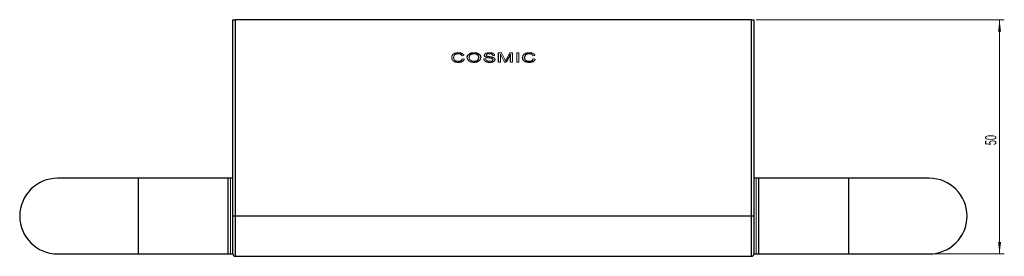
# Model space of a CAD drawing. Header units: millimetres. Extents: x -232 to 226, y 12 to 400.
# Tile 1 of 7: x -232 to -24, y 90 to 140. Entities that reach past the tile are written whole.
import ezdxf

# ---------------------------------------------------------------- set-up
doc = ezdxf.new("R2010")
doc.units = ezdxf.units.MM
doc.styles.add('SLDTEXTSTYLE0', font='TXT', dxfattribs={"width": 0.605})
doc.dimstyles.new('SLDDIMSTYLE1', dxfattribs={"dimtxt": 2.311487, "dimasz": 2.5, "dimexe": 0, "dimexo": 0.0625, "dimgap": 0.577872, "dimtad": 1, "dimdec": 0, "dimrnd": 1e-09, "dimzin": 12, "dimdsep": 46, "dimtxsty": 'SLDTEXTSTYLE0', "dimsah": 1, "dimcen": 0.09, "dimadec": 0, "dimazin": 3, "dimtfac": 1, "dimtdec": 0, "dimtofl": 0, "dimtmove": 0, "dimatfit": 3, "dimfxl": 1, "dimfrac": 2, "dimtolj": 1, "dimtzin": 12, "dimarcsym": 0})

# ---------------------------------------------------------------- blocks, each defined once
blk = doc.blocks.new('_D_2')
at = {"color": 7, "linetype": 'Continuous', "lineweight": 18}
for p, q in [((-76.21, 139.62), (-23.85, 139.62)), ((-24.85, 139.62), (-24.85, 90.12)), ((-38.71, 90.12), (-23.85, 90.12))]:
    blk.add_line(p, q, dxfattribs=at)
for points in [[(-24.85, 139.62), (-25.16, 137.12), (-24.54, 137.12)], [(-24.85, 90.12), (-24.54, 92.62), (-25.16, 92.62)]]:
    blk.add_solid(points, dxfattribs=at)
at = {"color": 7, "linetype": 'Continuous', "lineweight": 18, "insert": (-27.91, 113.11), "char_height": 2.381, "attachment_point": 1, "rotation": 90, "style": 'SLDTEXTSTYLE0'}
blk.add_mtext('50', dxfattribs=at)

msp = doc.modelspace()

# ---------------------------------------------------------------- linework, layer by layer
at = {"color": 7, "linetype": 'Continuous', "lineweight": 25}
for p, q in [((-186.711, 139.619), (-186.211, 139.619)), ((-186.711, 98.119), (-186.711, 139.619)), ((-186.211, 139.619), (-186.211, 98.119)), ((-77.211, 139.619), (-186.211, 139.619)), ((-77.211, 98.119), (-77.211, 139.619)), ((-77.211, 139.619), (-76.711, 139.619)), ((-76.711, 139.619), (-76.711, 98.119)), ((-130.624, 130.619), (-130.624, 132.619)), ((-128.111, 132.311), (-128.993, 130.619)), ((-128.111, 130.619), (-128.111, 132.311)), ((-128.993, 130.619), (-129.382, 130.619)), ((-206.711, 106.119), (-223.711, 106.119)), ((-187.211, 106.119), (-206.711, 106.119)), ((-186.711, 106.119), (-187.711, 106.119)), ((-187.711, 90.119), (-187.711, 106.119)), ((-75.711, 106.119), (-76.711, 106.119)), ((-56.711, 106.119), (-76.211, 106.119)), ((-75.711, 106.119), (-75.711, 99.232)), ((-39.711, 106.119), (-56.711, 106.119)), ((-186.211, 98.119), (-186.711, 98.119)), ((-186.711, 90.119), (-186.711, 98.119)), ((-77.211, 98.119), (-186.211, 98.119)), ((-76.711, 98.119), (-77.211, 98.119)), ((-76.711, 98.119), (-76.711, 90.119)), ((-75.711, 99.232), (-75.711, 90.119)), ((-223.711, 90.119), (-206.711, 90.119)), ((-206.711, 90.119), (-187.211, 90.119)), ((-187.711, 90.119), (-186.711, 90.119)), ((-186.211, 89.619), (-77.211, 89.619)), ((-76.711, 90.119), (-75.711, 90.119)), ((-76.211, 90.119), (-56.711, 90.119)), ((-56.711, 90.119), (-39.711, 90.119))]:
    msp.add_line(p, q, dxfattribs=at)
at = {"color": 144, "linetype": 'Continuous', "lineweight": 18}
for p, q in [((-137.916, 132.063), (-138.327, 132.003)), ((-138.25, 131.325), (-137.839, 131.259)), ((-133.721, 131.311), (-133.311, 131.311)), ((-131.439, 132.055), (-131.85, 132.055)), ((-130.624, 132.619), (-129.992, 132.619)), ((-129.382, 130.619), (-130.214, 132.311)), ((-130.214, 132.311), (-130.214, 130.619)), ((-129.992, 132.619), (-129.291, 131.216)), ((-128.987, 131.24), (-128.256, 132.619)), ((-128.256, 132.619), (-127.701, 132.619)), ((-127.701, 132.619), (-127.701, 130.619)), ((-126.757, 130.619), (-126.757, 132.619)), ((-126.757, 132.619), (-126.347, 132.619)), ((-126.347, 132.619), (-126.347, 130.619)), ((-122.942, 132.063), (-123.352, 132.003)), ((-123.275, 131.325), (-122.865, 131.259)), ((-130.214, 130.619), (-130.624, 130.619)), ((-127.701, 130.619), (-128.111, 130.619)), ((-126.347, 130.619), (-126.757, 130.619)), ((-187.211, 106.119), (-187.211, 90.119)), ((-76.211, 106.119), (-76.211, 90.119)), ((-186.711, 90.119), (-186.711, 98.119)), ((-76.711, 98.119), (-76.711, 90.119))]:
    msp.add_line(p, q, dxfattribs=at)
at = {"color": 8, "linetype": 'Continuous', "lineweight": 25}
for p, q in [((-206.711, 106.119), (-206.711, 90.119)), ((-56.711, 106.119), (-56.711, 90.119)), ((-186.211, 98.119), (-186.211, 89.619)), ((-77.211, 89.619), (-77.211, 98.119))]:
    msp.add_line(p, q, dxfattribs=at)
at = {"color": 7, "linetype": 'Continuous', "lineweight": 25}
for centre, radius, start, end in [((-223.711, 98.119), 8, 90, 270), ((-39.711, 98.119), 8, 270, 90), ((-186.211, 90.119), 0.5, 180, 270), ((-77.211, 90.119), 0.5, 270, 0)]:
    msp.add_arc(centre, radius, start, end, dxfattribs=at)
at = {"color": 144, "linetype": 'Continuous', "lineweight": 18}
for points, knots in [([(-140.506, 131.634), (-140.506, 131.659), (-140.505, 131.71), (-140.496, 131.784), (-140.482, 131.855), (-140.463, 131.924), (-140.437, 131.991), (-140.407, 132.055), (-140.37, 132.117), (-140.329, 132.176), (-140.281, 132.231), (-140.23, 132.284), (-140.173, 132.333), (-140.112, 132.379), (-140.046, 132.421), (-139.975, 132.459), (-139.9, 132.495), (-139.82, 132.526), (-139.737, 132.554), (-139.651, 132.578), (-139.564, 132.599), (-139.474, 132.615), (-139.383, 132.629), (-139.289, 132.638), (-139.193, 132.644), (-139.129, 132.644), (-139.096, 132.645)], [0, 0, 0, 0, 0.0392127, 0.0776127, 0.1150268, 0.1516574, 0.1882764, 0.2248087, 0.2615234, 0.2986614, 0.336133, 0.3740514, 0.4125061, 0.4516922, 0.4920284, 0.5333758, 0.5760003, 0.6203501, 0.6656128, 0.7113085, 0.7574834, 0.8042841, 0.8520016, 0.9002897, 0.9496662, 1, 1, 1, 1]), ([(-140.506, 131.634), (-140.506, 131.659), (-140.505, 131.71), (-140.496, 131.784), (-140.482, 131.855), (-140.463, 131.924), (-140.437, 131.991), (-140.407, 132.055), (-140.37, 132.117), (-140.329, 132.176), (-140.281, 132.231), (-140.23, 132.284), (-140.173, 132.333), (-140.112, 132.379), (-140.046, 132.421), (-139.975, 132.459), (-139.9, 132.495), (-139.82, 132.526), (-139.737, 132.554), (-139.651, 132.578), (-139.564, 132.599), (-139.474, 132.615), (-139.383, 132.629), (-139.289, 132.638), (-139.193, 132.644), (-139.129, 132.644), (-139.096, 132.645)], [0, 0, 0, 0, 0.0392127, 0.0776127, 0.1150268, 0.1516574, 0.1882764, 0.2248087, 0.2615234, 0.2986614, 0.336133, 0.3740514, 0.4125061, 0.4516922, 0.4920284, 0.5333758, 0.5760003, 0.6203501, 0.6656128, 0.7113085, 0.7574834, 0.8042841, 0.8520016, 0.9002897, 0.9496662, 1, 1, 1, 1]), ([(-139.088, 130.594), (-139.128, 130.594), (-139.206, 130.595), (-139.319, 130.601), (-139.427, 130.611), (-139.529, 130.625), (-139.625, 130.643), (-139.716, 130.665), (-139.801, 130.693), (-139.881, 130.723), (-139.955, 130.758), (-140.025, 130.795), (-140.09, 130.838), (-140.151, 130.883), (-140.207, 130.932), (-140.258, 130.985), (-140.305, 131.042), (-140.347, 131.102), (-140.384, 131.164), (-140.417, 131.228), (-140.445, 131.293), (-140.467, 131.359), (-140.484, 131.426), (-140.497, 131.494), (-140.505, 131.564), (-140.506, 131.61), (-140.506, 131.634)], [0, 0, 0, 0, 0.0600865, 0.1176148, 0.1720811, 0.2241468, 0.2735783, 0.3208731, 0.3656549, 0.408556, 0.4498241, 0.4899256, 0.5289766, 0.5671272, 0.6046723, 0.6417209, 0.6787834, 0.715821, 0.7525591, 0.7886551, 0.8240875, 0.8593341, 0.8942171, 0.9291722, 0.9643776, 1, 1, 1, 1]), ([(-139.088, 130.594), (-139.128, 130.594), (-139.206, 130.595), (-139.319, 130.601), (-139.427, 130.611), (-139.529, 130.625), (-139.625, 130.643), (-139.716, 130.665), (-139.801, 130.693), (-139.881, 130.723), (-139.955, 130.758), (-140.025, 130.795), (-140.09, 130.838), (-140.151, 130.883), (-140.207, 130.932), (-140.258, 130.985), (-140.305, 131.042), (-140.347, 131.102), (-140.384, 131.164), (-140.417, 131.228), (-140.445, 131.293), (-140.467, 131.359), (-140.484, 131.426), (-140.497, 131.494), (-140.505, 131.564), (-140.506, 131.61), (-140.506, 131.634)], [0, 0, 0, 0, 0.0600865, 0.1176148, 0.1720811, 0.2241468, 0.2735783, 0.3208731, 0.3656549, 0.408556, 0.4498241, 0.4899256, 0.5289766, 0.5671272, 0.6046723, 0.6417209, 0.6787834, 0.715821, 0.7525591, 0.7886551, 0.8240875, 0.8593341, 0.8942171, 0.9291722, 0.9643776, 1, 1, 1, 1]), ([(-139.115, 132.414), (-139.142, 132.414), (-139.197, 132.413), (-139.277, 132.408), (-139.353, 132.4), (-139.426, 132.388), (-139.495, 132.372), (-139.561, 132.354), (-139.623, 132.332), (-139.682, 132.306), (-139.737, 132.278), (-139.788, 132.247), (-139.835, 132.214), (-139.877, 132.179), (-139.915, 132.141), (-139.949, 132.101), (-139.979, 132.059), (-140.012, 131.999), (-140.045, 131.922), (-140.074, 131.828), (-140.093, 131.732), (-140.095, 131.667), (-140.096, 131.635)], [0, 0, 0, 0, 0.05880528, 0.1151756, 0.16920908, 0.22106952, 0.27113642, 0.31928257, 0.36577223, 0.41109135, 0.45470801, 0.4966893, 0.53684371, 0.57556888, 0.61334572, 0.65026143, 0.68680298, 0.72288021, 0.79414442, 0.86334841, 0.93176278, 1, 1, 1, 1]), ([(-139.115, 132.414), (-139.142, 132.414), (-139.197, 132.413), (-139.277, 132.408), (-139.353, 132.4), (-139.426, 132.388), (-139.495, 132.372), (-139.561, 132.354), (-139.623, 132.332), (-139.682, 132.306), (-139.737, 132.278), (-139.788, 132.247), (-139.835, 132.214), (-139.877, 132.179), (-139.915, 132.141), (-139.949, 132.101), (-139.979, 132.059), (-140.012, 131.999), (-140.045, 131.922), (-140.074, 131.828), (-140.093, 131.732), (-140.095, 131.667), (-140.096, 131.635)], [0, 0, 0, 0, 0.05880528, 0.1151756, 0.16920908, 0.22106952, 0.27113642, 0.31928257, 0.36577223, 0.41109135, 0.45470801, 0.4966893, 0.53684371, 0.57556888, 0.61334572, 0.65026143, 0.68680298, 0.72288021, 0.79414442, 0.86334841, 0.93176278, 1, 1, 1, 1]), ([(-140.096, 131.635), (-140.096, 131.615), (-140.095, 131.574), (-140.09, 131.514), (-140.081, 131.456), (-140.068, 131.4), (-140.053, 131.346), (-140.034, 131.294), (-140.011, 131.244), (-139.985, 131.197), (-139.955, 131.151), (-139.921, 131.108), (-139.884, 131.069), (-139.842, 131.032), (-139.796, 130.999), (-139.747, 130.968), (-139.694, 130.94), (-139.637, 130.916), (-139.578, 130.895), (-139.517, 130.876), (-139.455, 130.86), (-139.392, 130.847), (-139.328, 130.837), (-139.262, 130.829), (-139.195, 130.825), (-139.15, 130.825), (-139.128, 130.824)], [0, 0, 0, 0, 0.0430769, 0.0848995, 0.1256328, 0.1657287, 0.2047533, 0.2432412, 0.281657, 0.3195728, 0.357343, 0.3951619, 0.4333357, 0.4717677, 0.5111989, 0.5515398, 0.593437, 0.6366526, 0.6807059, 0.7251945, 0.7696858, 0.8144897, 0.8600927, 0.9059488, 0.95273, 1, 1, 1, 1]), ([(-140.096, 131.635), (-140.096, 131.615), (-140.095, 131.574), (-140.09, 131.514), (-140.081, 131.456), (-140.068, 131.4), (-140.053, 131.346), (-140.034, 131.294), (-140.011, 131.244), (-139.985, 131.197), (-139.955, 131.151), (-139.921, 131.108), (-139.884, 131.069), (-139.842, 131.032), (-139.796, 130.999), (-139.747, 130.968), (-139.694, 130.94), (-139.637, 130.916), (-139.578, 130.895), (-139.517, 130.876), (-139.455, 130.86), (-139.392, 130.847), (-139.328, 130.837), (-139.262, 130.829), (-139.195, 130.825), (-139.15, 130.825), (-139.128, 130.824)], [0, 0, 0, 0, 0.0430769, 0.0848995, 0.1256328, 0.1657287, 0.2047533, 0.2432412, 0.281657, 0.3195728, 0.357343, 0.3951619, 0.4333357, 0.4717677, 0.5111989, 0.5515398, 0.593437, 0.6366526, 0.6807059, 0.7251945, 0.7696858, 0.8144897, 0.8600927, 0.9059488, 0.95273, 1, 1, 1, 1]), ([(-139.096, 132.645), (-139.06, 132.644), (-138.988, 132.644), (-138.882, 132.636), (-138.781, 132.625), (-138.685, 132.608), (-138.592, 132.587), (-138.505, 132.56), (-138.421, 132.53), (-138.343, 132.494), (-138.269, 132.454), (-138.201, 132.41), (-138.139, 132.362), (-138.082, 132.31), (-138.032, 132.254), (-137.987, 132.195), (-137.948, 132.131), (-137.927, 132.086), (-137.916, 132.063)], [0, 0, 0, 0, 0.0788035, 0.1546021, 0.2275391, 0.2978795, 0.3657456, 0.431238, 0.4950118, 0.5569067, 0.6171217, 0.6751019, 0.731062, 0.7858002, 0.8397443, 0.8929383, 0.9462471, 1, 1, 1, 1]), ([(-139.096, 132.645), (-139.06, 132.644), (-138.988, 132.644), (-138.882, 132.636), (-138.781, 132.625), (-138.685, 132.608), (-138.592, 132.587), (-138.505, 132.56), (-138.421, 132.53), (-138.343, 132.494), (-138.269, 132.454), (-138.201, 132.41), (-138.139, 132.362), (-138.082, 132.31), (-138.032, 132.254), (-137.987, 132.195), (-137.948, 132.131), (-137.927, 132.086), (-137.916, 132.063)], [0, 0, 0, 0, 0.0788035, 0.1546021, 0.2275391, 0.2978795, 0.3657456, 0.431238, 0.4950118, 0.5569067, 0.6171217, 0.6751019, 0.731062, 0.7858002, 0.8397443, 0.8929383, 0.9462471, 1, 1, 1, 1]), ([(-137.839, 131.259), (-137.85, 131.233), (-137.872, 131.18), (-137.914, 131.106), (-137.961, 131.037), (-138.014, 130.972), (-138.074, 130.912), (-138.14, 130.858), (-138.212, 130.807), (-138.291, 130.763), (-138.375, 130.723), (-138.464, 130.689), (-138.557, 130.659), (-138.654, 130.635), (-138.756, 130.616), (-138.863, 130.603), (-138.974, 130.595), (-139.05, 130.594), (-139.088, 130.594)], [0, 0, 0, 0, 0.0570833, 0.1129522, 0.1684144, 0.2238715, 0.2796425, 0.3362213, 0.394418, 0.4543666, 0.5158948, 0.5788709, 0.6432863, 0.7100135, 0.7785632, 0.8497439, 0.9234958, 1, 1, 1, 1]), ([(-137.839, 131.259), (-137.85, 131.233), (-137.872, 131.18), (-137.914, 131.106), (-137.961, 131.037), (-138.014, 130.972), (-138.074, 130.912), (-138.14, 130.858), (-138.212, 130.807), (-138.291, 130.763), (-138.375, 130.723), (-138.464, 130.689), (-138.557, 130.659), (-138.654, 130.635), (-138.756, 130.616), (-138.863, 130.603), (-138.974, 130.595), (-139.05, 130.594), (-139.088, 130.594)], [0, 0, 0, 0, 0.0570833, 0.1129522, 0.1684144, 0.2238715, 0.2796425, 0.3362213, 0.394418, 0.4543666, 0.5158948, 0.5788709, 0.6432863, 0.7100135, 0.7785632, 0.8497439, 0.9234958, 1, 1, 1, 1]), ([(-135.806, 130.594), (-135.841, 130.594), (-135.909, 130.595), (-136.01, 130.601), (-136.108, 130.612), (-136.203, 130.626), (-136.296, 130.646), (-136.386, 130.669), (-136.473, 130.696), (-136.557, 130.728), (-136.637, 130.763), (-136.712, 130.801), (-136.783, 130.843), (-136.848, 130.888), (-136.908, 130.935), (-136.964, 130.986), (-137.014, 131.04), (-137.059, 131.097), (-137.099, 131.156), (-137.133, 131.216), (-137.163, 131.276), (-137.187, 131.338), (-137.206, 131.401), (-137.219, 131.464), (-137.228, 131.528), (-137.229, 131.571), (-137.229, 131.593)], [0, 0, 0, 0, 0.0537512, 0.1061453, 0.1570831, 0.2070287, 0.2559839, 0.3039956, 0.3512434, 0.3977987, 0.4431372, 0.4869378, 0.5290721, 0.5701084, 0.6098376, 0.648459, 0.6866347, 0.7242898, 0.7611802, 0.7968772, 0.8317691, 0.8660629, 0.8996111, 0.9331027, 0.9663544, 1, 1, 1, 1]), ([(-135.806, 130.594), (-135.841, 130.594), (-135.909, 130.595), (-136.01, 130.601), (-136.108, 130.612), (-136.203, 130.626), (-136.296, 130.646), (-136.386, 130.669), (-136.473, 130.696), (-136.557, 130.728), (-136.637, 130.763), (-136.712, 130.801), (-136.783, 130.843), (-136.848, 130.888), (-136.908, 130.935), (-136.964, 130.986), (-137.014, 131.04), (-137.059, 131.097), (-137.099, 131.156), (-137.133, 131.216), (-137.163, 131.276), (-137.187, 131.338), (-137.206, 131.401), (-137.219, 131.464), (-137.228, 131.528), (-137.229, 131.571), (-137.229, 131.593)], [0, 0, 0, 0, 0.0537512, 0.1061453, 0.1570831, 0.2070287, 0.2559839, 0.3039956, 0.3512434, 0.3977987, 0.4431372, 0.4869378, 0.5290721, 0.5701084, 0.6098376, 0.648459, 0.6866347, 0.7242898, 0.7611802, 0.7968772, 0.8317691, 0.8660629, 0.8996111, 0.9331027, 0.9663544, 1, 1, 1, 1]), ([(-135.802, 132.414), (-135.836, 132.414), (-135.903, 132.413), (-136.002, 132.403), (-136.097, 132.388), (-136.189, 132.368), (-136.277, 132.341), (-136.361, 132.308), (-136.442, 132.27), (-136.506, 132.233), (-136.555, 132.2), (-136.589, 132.173), (-136.621, 132.144), (-136.65, 132.113), (-136.678, 132.081), (-136.702, 132.046), (-136.725, 132.009), (-136.745, 131.971), (-136.762, 131.93), (-136.777, 131.887), (-136.79, 131.842), (-136.8, 131.796), (-136.809, 131.747), (-136.814, 131.696), (-136.818, 131.644), (-136.819, 131.608), (-136.819, 131.59)], [0, 0, 0, 0, 0.0687539, 0.1353454, 0.1999957, 0.2632874, 0.3246768, 0.3854383, 0.4454738, 0.5052475, 0.5349255, 0.5639301, 0.5927387, 0.6213359, 0.6498403, 0.6784781, 0.7072766, 0.7366891, 0.7662751, 0.7969698, 0.8281051, 0.8604084, 0.893508, 0.9276767, 0.9633361, 1, 1, 1, 1]), ([(-135.802, 132.414), (-135.836, 132.414), (-135.903, 132.413), (-136.002, 132.403), (-136.097, 132.388), (-136.189, 132.368), (-136.277, 132.341), (-136.361, 132.308), (-136.442, 132.27), (-136.506, 132.233), (-136.555, 132.2), (-136.589, 132.173), (-136.621, 132.144), (-136.65, 132.113), (-136.678, 132.081), (-136.702, 132.046), (-136.725, 132.009), (-136.745, 131.971), (-136.762, 131.93), (-136.777, 131.887), (-136.79, 131.842), (-136.8, 131.796), (-136.809, 131.747), (-136.814, 131.696), (-136.818, 131.644), (-136.819, 131.608), (-136.819, 131.59)], [0, 0, 0, 0, 0.0687539, 0.1353454, 0.1999957, 0.2632874, 0.3246768, 0.3854383, 0.4454738, 0.5052475, 0.5349255, 0.5639301, 0.5927387, 0.6213359, 0.6498403, 0.6784781, 0.7072766, 0.7366891, 0.7662751, 0.7969698, 0.8281051, 0.8604084, 0.893508, 0.9276767, 0.9633361, 1, 1, 1, 1]), ([(-136.819, 131.59), (-136.818, 131.561), (-136.817, 131.504), (-136.802, 131.422), (-136.78, 131.344), (-136.748, 131.271), (-136.708, 131.202), (-136.658, 131.139), (-136.599, 131.081), (-136.531, 131.028), (-136.457, 130.98), (-136.378, 130.938), (-136.294, 130.903), (-136.206, 130.874), (-136.113, 130.852), (-136.015, 130.836), (-135.913, 130.826), (-135.844, 130.825), (-135.808, 130.824)], [0, 0, 0, 0, 0.06101488, 0.1193593, 0.17605233, 0.23176616, 0.28730831, 0.34357366, 0.40162338, 0.46246846, 0.52467691, 0.58752178, 0.65138731, 0.71642286, 0.78375223, 0.85294933, 0.92492462, 1, 1, 1, 1]), ([(-136.819, 131.59), (-136.818, 131.561), (-136.817, 131.504), (-136.802, 131.422), (-136.78, 131.344), (-136.748, 131.271), (-136.708, 131.202), (-136.658, 131.139), (-136.599, 131.081), (-136.531, 131.028), (-136.457, 130.98), (-136.378, 130.938), (-136.294, 130.903), (-136.206, 130.874), (-136.113, 130.852), (-136.015, 130.836), (-135.913, 130.826), (-135.844, 130.825), (-135.808, 130.824)], [0, 0, 0, 0, 0.06101488, 0.1193593, 0.17605233, 0.23176616, 0.28730831, 0.34357366, 0.40162338, 0.46246846, 0.52467691, 0.58752178, 0.65138731, 0.71642286, 0.78375223, 0.85294933, 0.92492462, 1, 1, 1, 1]), ([(-134.383, 131.616), (-134.384, 131.591), (-134.384, 131.542), (-134.394, 131.469), (-134.408, 131.399), (-134.428, 131.33), (-134.453, 131.263), (-134.485, 131.199), (-134.522, 131.136), (-134.565, 131.075), (-134.613, 131.018), (-134.666, 130.964), (-134.724, 130.913), (-134.786, 130.866), (-134.853, 130.822), (-134.926, 130.784), (-135.003, 130.747), (-135.084, 130.715), (-135.168, 130.687), (-135.254, 130.662), (-135.342, 130.641), (-135.432, 130.623), (-135.523, 130.61), (-135.616, 130.6), (-135.71, 130.595), (-135.774, 130.594), (-135.806, 130.594)], [0, 0, 0, 0, 0.0381179, 0.0754578, 0.1120058, 0.1484912, 0.1849254, 0.221652, 0.2587411, 0.2966411, 0.3350282, 0.3736945, 0.4127257, 0.4526598, 0.4933883, 0.5353598, 0.5785996, 0.6233593, 0.6690164, 0.7148405, 0.7611357, 0.8076844, 0.8548631, 0.9024243, 0.9508397, 1, 1, 1, 1]), ([(-134.383, 131.616), (-134.384, 131.591), (-134.384, 131.542), (-134.394, 131.469), (-134.408, 131.399), (-134.428, 131.33), (-134.453, 131.263), (-134.485, 131.199), (-134.522, 131.136), (-134.565, 131.075), (-134.613, 131.018), (-134.666, 130.964), (-134.724, 130.913), (-134.786, 130.866), (-134.853, 130.822), (-134.926, 130.784), (-135.003, 130.747), (-135.084, 130.715), (-135.168, 130.687), (-135.254, 130.662), (-135.342, 130.641), (-135.432, 130.623), (-135.523, 130.61), (-135.616, 130.6), (-135.71, 130.595), (-135.774, 130.594), (-135.806, 130.594)], [0, 0, 0, 0, 0.0381179, 0.0754578, 0.1120058, 0.1484912, 0.1849254, 0.221652, 0.2587411, 0.2966411, 0.3350282, 0.3736945, 0.4127257, 0.4526598, 0.4933883, 0.5353598, 0.5785996, 0.6233593, 0.6690164, 0.7148405, 0.7611357, 0.8076844, 0.8548631, 0.9024243, 0.9508397, 1, 1, 1, 1]), ([(-132.458, 130.594), (-132.491, 130.594), (-132.556, 130.594), (-132.65, 130.598), (-132.74, 130.605), (-132.827, 130.613), (-132.909, 130.626), (-132.987, 130.64), (-133.061, 130.657), (-133.131, 130.677), (-133.198, 130.699), (-133.26, 130.724), (-133.319, 130.752), (-133.375, 130.782), (-133.426, 130.815), (-133.474, 130.85), (-133.519, 130.888), (-133.559, 130.929), (-133.595, 130.972), (-133.627, 131.016), (-133.655, 131.062), (-133.678, 131.109), (-133.696, 131.158), (-133.709, 131.208), (-133.718, 131.259), (-133.72, 131.294), (-133.721, 131.311)], [0, 0, 0, 0, 0.0613427, 0.1202402, 0.1765021, 0.2306386, 0.2822982, 0.3317415, 0.3788566, 0.4241697, 0.4676161, 0.5094729, 0.5499631, 0.5891257, 0.627029, 0.6642812, 0.7005217, 0.7363134, 0.7713368, 0.805105, 0.8382027, 0.8706536, 0.9028429, 0.9348375, 0.9672212, 1, 1, 1, 1]), ([(-132.458, 130.594), (-132.491, 130.594), (-132.556, 130.594), (-132.65, 130.598), (-132.74, 130.605), (-132.827, 130.613), (-132.909, 130.626), (-132.987, 130.64), (-133.061, 130.657), (-133.131, 130.677), (-133.198, 130.699), (-133.26, 130.724), (-133.319, 130.752), (-133.375, 130.782), (-133.426, 130.815), (-133.474, 130.85), (-133.519, 130.888), (-133.559, 130.929), (-133.595, 130.972), (-133.627, 131.016), (-133.655, 131.062), (-133.678, 131.109), (-133.696, 131.158), (-133.709, 131.208), (-133.718, 131.259), (-133.72, 131.294), (-133.721, 131.311)], [0, 0, 0, 0, 0.0613427, 0.1202402, 0.1765021, 0.2306386, 0.2822982, 0.3317415, 0.3788566, 0.4241697, 0.4676161, 0.5094729, 0.5499631, 0.5891257, 0.627029, 0.6642812, 0.7005217, 0.7363134, 0.7713368, 0.805105, 0.8382027, 0.8706536, 0.9028429, 0.9348375, 0.9672212, 1, 1, 1, 1]), ([(-133.619, 132.097), (-133.619, 132.11), (-133.618, 132.134), (-133.612, 132.171), (-133.601, 132.208), (-133.587, 132.244), (-133.569, 132.279), (-133.546, 132.313), (-133.52, 132.346), (-133.49, 132.38), (-133.456, 132.411), (-133.419, 132.441), (-133.377, 132.469), (-133.332, 132.495), (-133.283, 132.518), (-133.23, 132.54), (-133.174, 132.56), (-133.093, 132.584), (-132.986, 132.609), (-132.852, 132.63), (-132.711, 132.642), (-132.614, 132.644), (-132.565, 132.645)], [0, 0, 0, 0, 0.0286393, 0.0573034, 0.0860267, 0.1154349, 0.1455548, 0.1768554, 0.2095162, 0.2439156, 0.2795995, 0.3163872, 0.3545105, 0.3945972, 0.4362696, 0.4799592, 0.5255706, 0.5737274, 0.6738274, 0.7778192, 0.8864801, 1, 1, 1, 1]), ([(-133.619, 132.097), (-133.619, 132.11), (-133.618, 132.134), (-133.612, 132.171), (-133.601, 132.208), (-133.587, 132.244), (-133.569, 132.279), (-133.546, 132.313), (-133.52, 132.346), (-133.49, 132.38), (-133.456, 132.411), (-133.419, 132.441), (-133.377, 132.469), (-133.332, 132.495), (-133.283, 132.518), (-133.23, 132.54), (-133.174, 132.56), (-133.093, 132.584), (-132.986, 132.609), (-132.852, 132.63), (-132.711, 132.642), (-132.614, 132.644), (-132.565, 132.645)], [0, 0, 0, 0, 0.0286393, 0.0573034, 0.0860267, 0.1154349, 0.1455548, 0.1768554, 0.2095162, 0.2439156, 0.2795995, 0.3163872, 0.3545105, 0.3945972, 0.4362696, 0.4799592, 0.5255706, 0.5737274, 0.6738274, 0.7778192, 0.8864801, 1, 1, 1, 1]), ([(-133.311, 131.311), (-133.306, 131.286), (-133.297, 131.237), (-133.272, 131.167), (-133.238, 131.105), (-133.202, 131.059), (-133.17, 131.026), (-133.142, 131.002), (-133.111, 130.98), (-133.077, 130.958), (-133.04, 130.939), (-133, 130.92), (-132.956, 130.903), (-132.893, 130.881), (-132.809, 130.858), (-132.703, 130.838), (-132.591, 130.827), (-132.515, 130.825), (-132.475, 130.824)], [0, 0, 0, 0, 0.0730611, 0.1417004, 0.2078969, 0.2722047, 0.3050264, 0.3392854, 0.375214, 0.4126946, 0.4523624, 0.4944005, 0.5382671, 0.5850507, 0.6821911, 0.7835159, 0.8889916, 1, 1, 1, 1]), ([(-133.311, 131.311), (-133.306, 131.286), (-133.297, 131.237), (-133.272, 131.167), (-133.238, 131.105), (-133.202, 131.059), (-133.17, 131.026), (-133.142, 131.002), (-133.111, 130.98), (-133.077, 130.958), (-133.04, 130.939), (-133, 130.92), (-132.956, 130.903), (-132.893, 130.881), (-132.809, 130.858), (-132.703, 130.838), (-132.591, 130.827), (-132.515, 130.825), (-132.475, 130.824)], [0, 0, 0, 0, 0.0730611, 0.1417004, 0.2078969, 0.2722047, 0.3050264, 0.3392854, 0.375214, 0.4126946, 0.4523624, 0.4944005, 0.5382671, 0.5850507, 0.6821911, 0.7835159, 0.8889916, 1, 1, 1, 1]), ([(-132.549, 132.414), (-132.577, 132.414), (-132.63, 132.414), (-132.708, 132.409), (-132.779, 132.402), (-132.845, 132.393), (-132.905, 132.381), (-132.959, 132.366), (-133.007, 132.348), (-133.05, 132.328), (-133.087, 132.305), (-133.119, 132.282), (-133.147, 132.257), (-133.17, 132.231), (-133.187, 132.204), (-133.199, 132.175), (-133.207, 132.146), (-133.208, 132.126), (-133.209, 132.116)], [0, 0, 0, 0, 0.1053235, 0.2032001, 0.2937334, 0.3776528, 0.4551034, 0.5256243, 0.590337, 0.6498947, 0.704426, 0.7547549, 0.8013465, 0.8444037, 0.8851389, 0.9236984, 0.9614007, 1, 1, 1, 1]), ([(-133.183, 132.21), (-133.184, 132.208), (-133.19, 132.196), (-133.199, 132.175), (-133.207, 132.146), (-133.208, 132.126), (-133.209, 132.116)], [0.875, 0.875, 0.875, 0.875, 0.88513892, 0.92369838, 0.96140067, 1, 1, 1, 1]), ([(-133.209, 132.116), (-133.208, 132.107), (-133.208, 132.089), (-133.202, 132.064), (-133.194, 132.04), (-133.181, 132.017), (-133.165, 131.996), (-133.146, 131.975), (-133.123, 131.956), (-133.106, 131.945), (-133.097, 131.939)], [0, 0, 0, 0, 0.1210132, 0.2369517, 0.3539112, 0.4701814, 0.5931714, 0.7201017, 0.8553119, 1, 1, 1, 1]), ([(-132.102, 131.443), (-132.114, 131.446), (-132.139, 131.453), (-132.181, 131.461), (-132.231, 131.473), (-132.291, 131.484), (-132.359, 131.496), (-132.436, 131.511), (-132.522, 131.525), (-132.614, 131.541), (-132.706, 131.557), (-132.795, 131.573), (-132.876, 131.588), (-132.951, 131.604), (-133.018, 131.619), (-133.078, 131.634), (-133.132, 131.649), (-133.165, 131.66), (-133.18, 131.665)], [0, 0, 0, 0, 0.0311649, 0.0702922, 0.1171986, 0.1724539, 0.2353561, 0.3063978, 0.3854517, 0.4725833, 0.5604938, 0.6422471, 0.7174925, 0.7863145, 0.8490944, 0.9057737, 0.9560255, 1, 1, 1, 1]), ([(-133.097, 131.939), (-133.086, 131.933), (-133.062, 131.919), (-133.017, 131.902), (-132.962, 131.885), (-132.896, 131.867), (-132.819, 131.85), (-132.73, 131.832), (-132.631, 131.814), (-132.524, 131.797), (-132.416, 131.78), (-132.313, 131.762), (-132.219, 131.746), (-132.135, 131.729), (-132.058, 131.715), (-131.991, 131.699), (-131.932, 131.685), (-131.896, 131.675), (-131.879, 131.67)], [0, 0, 0, 0, 0.0296714, 0.0676373, 0.114054, 0.1684678, 0.2319032, 0.3038638, 0.3846353, 0.4739334, 0.5641805, 0.6473671, 0.7234967, 0.7926928, 0.8550999, 0.910297, 0.9587965, 1, 1, 1, 1]), ([(-133.097, 131.939), (-133.086, 131.933), (-133.062, 131.919), (-133.017, 131.902), (-132.962, 131.885), (-132.896, 131.867), (-132.819, 131.85), (-132.73, 131.832), (-132.631, 131.814), (-132.524, 131.797), (-132.416, 131.78), (-132.313, 131.762), (-132.219, 131.746), (-132.135, 131.729), (-132.058, 131.715), (-131.991, 131.699), (-131.932, 131.685), (-131.896, 131.675), (-131.879, 131.67)], [0, 0, 0, 0, 0.0296714, 0.0676373, 0.114054, 0.1684678, 0.2319032, 0.3038638, 0.3846353, 0.4739334, 0.5641805, 0.6473671, 0.7234967, 0.7926928, 0.8550999, 0.910297, 0.9587965, 1, 1, 1, 1]), ([(-132.549, 132.414), (-132.685, 132.417), (-132.855, 132.421), (-133, 132.343), (-133.029, 132.327)], [0, 0, 0, 0, 0.8005215, 1, 1, 1, 1]), ([(-132.565, 132.645), (-132.537, 132.645), (-132.484, 132.644), (-132.404, 132.641), (-132.327, 132.635), (-132.252, 132.628), (-132.18, 132.618), (-132.11, 132.606), (-132.043, 132.591), (-131.978, 132.575), (-131.917, 132.556), (-131.858, 132.536), (-131.804, 132.512), (-131.753, 132.488), (-131.706, 132.46), (-131.662, 132.432), (-131.622, 132.4), (-131.586, 132.367), (-131.554, 132.332), (-131.526, 132.296), (-131.501, 132.259), (-131.481, 132.22), (-131.464, 132.181), (-131.452, 132.14), (-131.443, 132.098), (-131.441, 132.069), (-131.439, 132.055)], [0, 0, 0, 0, 0.0589561, 0.1159395, 0.1715844, 0.2253489, 0.2776066, 0.3283803, 0.3777871, 0.4258406, 0.4721414, 0.5164377, 0.5585768, 0.5992165, 0.6381307, 0.6756956, 0.7119384, 0.7471443, 0.7813265, 0.8141134, 0.8460959, 0.8773555, 0.9079032, 0.9385591, 0.9690689, 1, 1, 1, 1]), ([(-132.565, 132.645), (-132.537, 132.645), (-132.484, 132.644), (-132.404, 132.641), (-132.327, 132.635), (-132.252, 132.628), (-132.18, 132.618), (-132.11, 132.606), (-132.043, 132.591), (-131.978, 132.575), (-131.917, 132.556), (-131.858, 132.536), (-131.804, 132.512), (-131.753, 132.488), (-131.706, 132.46), (-131.662, 132.432), (-131.622, 132.4), (-131.586, 132.367), (-131.554, 132.332), (-131.526, 132.296), (-131.501, 132.259), (-131.481, 132.22), (-131.464, 132.181), (-131.452, 132.14), (-131.443, 132.098), (-131.441, 132.069), (-131.439, 132.055)], [0, 0, 0, 0, 0.0589561, 0.1159395, 0.1715844, 0.2253489, 0.2776066, 0.3283803, 0.3777871, 0.4258406, 0.4721414, 0.5164377, 0.5585768, 0.5992165, 0.6381307, 0.6756956, 0.7119384, 0.7471443, 0.7813265, 0.8141134, 0.8460959, 0.8773555, 0.9079032, 0.9385591, 0.9690689, 1, 1, 1, 1]), ([(-131.85, 132.055), (-131.853, 132.069), (-131.858, 132.098), (-131.872, 132.139), (-131.891, 132.176), (-131.914, 132.211), (-131.941, 132.244), (-131.972, 132.274), (-132.008, 132.3), (-132.049, 132.325), (-132.094, 132.346), (-132.144, 132.364), (-132.199, 132.38), (-132.26, 132.392), (-132.325, 132.402), (-132.395, 132.409), (-132.47, 132.413), (-132.522, 132.414), (-132.549, 132.414)], [0, 0, 0, 0, 0.0510886, 0.10073792, 0.14949394, 0.19795076, 0.24656634, 0.29665742, 0.34893038, 0.40326179, 0.46098867, 0.52304278, 0.58940524, 0.66076522, 0.73713249, 0.81909302, 0.90680378, 1, 1, 1, 1]), ([(-132.125, 132.357), (-132.131, 132.359), (-132.155, 132.367), (-132.199, 132.38), (-132.26, 132.392), (-132.325, 132.402), (-132.395, 132.409), (-132.47, 132.413), (-132.522, 132.414), (-132.549, 132.414)], [0.5, 0.5, 0.5, 0.5, 0.52304278, 0.58940524, 0.66076522, 0.73713249, 0.81909302, 0.90680378, 1, 1, 1, 1]), ([(-132.475, 130.824), (-132.441, 130.825), (-132.373, 130.826), (-132.275, 130.835), (-132.184, 130.85), (-132.099, 130.87), (-132.022, 130.896), (-131.955, 130.925), (-131.899, 130.96), (-131.853, 131), (-131.818, 131.042), (-131.792, 131.084), (-131.776, 131.129), (-131.774, 131.159), (-131.773, 131.173)], [0, 0, 0, 0, 0.1217829, 0.2365365, 0.3446887, 0.4473498, 0.5418179, 0.6271083, 0.7038888, 0.7739243, 0.8374117, 0.8951479, 0.9486017, 1, 1, 1, 1]), ([(-131.363, 131.187), (-131.363, 131.174), (-131.364, 131.148), (-131.37, 131.109), (-131.381, 131.07), (-131.396, 131.032), (-131.415, 130.995), (-131.438, 130.959), (-131.466, 130.923), (-131.498, 130.888), (-131.534, 130.854), (-131.573, 130.822), (-131.616, 130.792), (-131.663, 130.764), (-131.714, 130.737), (-131.768, 130.713), (-131.826, 130.691), (-131.887, 130.671), (-131.952, 130.653), (-132.018, 130.637), (-132.087, 130.624), (-132.157, 130.612), (-132.23, 130.604), (-132.304, 130.598), (-132.381, 130.594), (-132.432, 130.594), (-132.458, 130.594)], [0, 0, 0, 0, 0.02880353, 0.05766086, 0.08665075, 0.11630328, 0.14662811, 0.17830372, 0.21135962, 0.24607216, 0.28219686, 0.31933066, 0.35792647, 0.39794703, 0.43969877, 0.48306307, 0.5284154, 0.57603364, 0.62510352, 0.67522445, 0.72605633, 0.77836762, 0.83185328, 0.88662745, 0.94246103, 1, 1, 1, 1]), ([(-131.363, 131.187), (-131.363, 131.174), (-131.364, 131.148), (-131.37, 131.109), (-131.381, 131.07), (-131.396, 131.032), (-131.415, 130.995), (-131.438, 130.959), (-131.466, 130.923), (-131.498, 130.888), (-131.534, 130.854), (-131.573, 130.822), (-131.616, 130.792), (-131.663, 130.764), (-131.714, 130.737), (-131.768, 130.713), (-131.826, 130.691), (-131.887, 130.671), (-131.952, 130.653), (-132.018, 130.637), (-132.087, 130.624), (-132.157, 130.612), (-132.23, 130.604), (-132.304, 130.598), (-132.381, 130.594), (-132.432, 130.594), (-132.458, 130.594)], [0, 0, 0, 0, 0.02880353, 0.05766086, 0.08665075, 0.11630328, 0.14662811, 0.17830372, 0.21135962, 0.24607216, 0.28219686, 0.31933066, 0.35792647, 0.39794703, 0.43969877, 0.48306307, 0.5284154, 0.57603364, 0.62510352, 0.67522445, 0.72605633, 0.77836762, 0.83185328, 0.88662745, 0.94246103, 1, 1, 1, 1]), ([(-131.773, 131.173), (-131.774, 131.188), (-131.776, 131.217), (-131.79, 131.258), (-131.814, 131.296), (-131.841, 131.325), (-131.868, 131.347), (-131.892, 131.362), (-131.919, 131.378), (-131.949, 131.392), (-131.983, 131.406), (-132.02, 131.419), (-132.06, 131.432), (-132.088, 131.439), (-132.102, 131.443)], [0, 0, 0, 0, 0.0946541, 0.1877646, 0.283977, 0.3875204, 0.4445204, 0.5061264, 0.5732212, 0.6464737, 0.7249374, 0.810075, 0.9023628, 1, 1, 1, 1]), ([(-131.879, 131.67), (-131.858, 131.664), (-131.816, 131.651), (-131.757, 131.629), (-131.701, 131.606), (-131.65, 131.581), (-131.603, 131.555), (-131.561, 131.528), (-131.522, 131.5), (-131.488, 131.469), (-131.459, 131.438), (-131.433, 131.406), (-131.411, 131.372), (-131.394, 131.337), (-131.379, 131.301), (-131.37, 131.264), (-131.364, 131.226), (-131.363, 131.2), (-131.363, 131.187)], [0, 0, 0, 0, 0.0883831, 0.1719744, 0.2507585, 0.3251389, 0.395327, 0.4616079, 0.5240277, 0.5832948, 0.6398817, 0.6934743, 0.746031, 0.7968732, 0.8476963, 0.8977368, 0.9483551, 1, 1, 1, 1]), ([(-131.879, 131.67), (-131.858, 131.664), (-131.816, 131.651), (-131.757, 131.629), (-131.701, 131.606), (-131.65, 131.581), (-131.603, 131.555), (-131.561, 131.528), (-131.522, 131.5), (-131.488, 131.469), (-131.459, 131.438), (-131.433, 131.406), (-131.411, 131.372), (-131.394, 131.337), (-131.379, 131.301), (-131.37, 131.264), (-131.364, 131.226), (-131.363, 131.2), (-131.363, 131.187)], [0, 0, 0, 0, 0.0883831, 0.1719744, 0.2507585, 0.3251389, 0.395327, 0.4616079, 0.5240277, 0.5832948, 0.6398817, 0.6934743, 0.746031, 0.7968732, 0.8476963, 0.8977368, 0.9483551, 1, 1, 1, 1]), ([(-129.291, 131.216), (-129.283, 131.2), (-129.268, 131.169), (-129.246, 131.125), (-129.226, 131.083), (-129.208, 131.045), (-129.191, 131.01), (-129.176, 130.978), (-129.162, 130.949), (-129.154, 130.931), (-129.15, 130.922)], [0, 0, 0, 0, 0.1627124, 0.3149737, 0.4557003, 0.5854343, 0.7052839, 0.8141419, 0.9120089, 1, 1, 1, 1]), ([(-129.15, 130.922), (-129.145, 130.932), (-129.135, 130.952), (-129.12, 130.984), (-129.102, 131.018), (-129.083, 131.057), (-129.061, 131.098), (-129.038, 131.142), (-129.013, 131.19), (-128.996, 131.223), (-128.987, 131.24)], [0, 0, 0, 0, 0.0888479, 0.1887426, 0.2981705, 0.4176375, 0.5481707, 0.688225, 0.8388332, 1, 1, 1, 1]), ([(-125.532, 131.634), (-125.531, 131.659), (-125.53, 131.71), (-125.522, 131.784), (-125.508, 131.855), (-125.488, 131.924), (-125.463, 131.991), (-125.433, 132.055), (-125.396, 132.117), (-125.354, 132.176), (-125.307, 132.231), (-125.255, 132.284), (-125.199, 132.333), (-125.138, 132.379), (-125.071, 132.421), (-125, 132.459), (-124.925, 132.495), (-124.846, 132.526), (-124.762, 132.554), (-124.677, 132.578), (-124.59, 132.599), (-124.5, 132.615), (-124.408, 132.629), (-124.315, 132.638), (-124.219, 132.644), (-124.154, 132.644), (-124.122, 132.645)], [0, 0, 0, 0, 0.0392127, 0.0776127, 0.1150268, 0.1516574, 0.1882764, 0.2248087, 0.2615234, 0.2986614, 0.336133, 0.3740514, 0.4125061, 0.4516922, 0.4920284, 0.5333758, 0.5760003, 0.6203501, 0.6656128, 0.7113085, 0.7574834, 0.8042841, 0.8520016, 0.9002897, 0.9496662, 1, 1, 1, 1]), ([(-125.532, 131.634), (-125.531, 131.659), (-125.53, 131.71), (-125.522, 131.784), (-125.508, 131.855), (-125.488, 131.924), (-125.463, 131.991), (-125.433, 132.055), (-125.396, 132.117), (-125.354, 132.176), (-125.307, 132.231), (-125.255, 132.284), (-125.199, 132.333), (-125.138, 132.379), (-125.071, 132.421), (-125, 132.459), (-124.925, 132.495), (-124.846, 132.526), (-124.762, 132.554), (-124.677, 132.578), (-124.59, 132.599), (-124.5, 132.615), (-124.408, 132.629), (-124.315, 132.638), (-124.219, 132.644), (-124.154, 132.644), (-124.122, 132.645)], [0, 0, 0, 0, 0.0392127, 0.0776127, 0.1150268, 0.1516574, 0.1882764, 0.2248087, 0.2615234, 0.2986614, 0.336133, 0.3740514, 0.4125061, 0.4516922, 0.4920284, 0.5333758, 0.5760003, 0.6203501, 0.6656128, 0.7113085, 0.7574834, 0.8042841, 0.8520016, 0.9002897, 0.9496662, 1, 1, 1, 1]), ([(-125.121, 131.635), (-125.121, 131.615), (-125.121, 131.574), (-125.115, 131.514), (-125.107, 131.456), (-125.094, 131.4), (-125.079, 131.346), (-125.059, 131.294), (-125.036, 131.244), (-125.01, 131.197), (-124.981, 131.151), (-124.947, 131.108), (-124.909, 131.069), (-124.868, 131.032), (-124.822, 130.999), (-124.773, 130.968), (-124.719, 130.94), (-124.663, 130.916), (-124.603, 130.895), (-124.543, 130.876), (-124.481, 130.86), (-124.418, 130.847), (-124.353, 130.837), (-124.288, 130.829), (-124.221, 130.825), (-124.176, 130.825), (-124.154, 130.824)], [0, 0, 0, 0, 0.0430769, 0.0848995, 0.1256328, 0.1657287, 0.2047533, 0.2432412, 0.281657, 0.3195728, 0.357343, 0.3951619, 0.4333357, 0.4717677, 0.5111989, 0.5515398, 0.593437, 0.6366526, 0.6807059, 0.7251945, 0.7696858, 0.8144897, 0.8600927, 0.9059488, 0.95273, 1, 1, 1, 1]), ([(-125.121, 131.635), (-125.121, 131.615), (-125.121, 131.574), (-125.115, 131.514), (-125.107, 131.456), (-125.094, 131.4), (-125.079, 131.346), (-125.059, 131.294), (-125.036, 131.244), (-125.01, 131.197), (-124.981, 131.151), (-124.947, 131.108), (-124.909, 131.069), (-124.868, 131.032), (-124.822, 130.999), (-124.773, 130.968), (-124.719, 130.94), (-124.663, 130.916), (-124.603, 130.895), (-124.543, 130.876), (-124.481, 130.86), (-124.418, 130.847), (-124.353, 130.837), (-124.288, 130.829), (-124.221, 130.825), (-124.176, 130.825), (-124.154, 130.824)], [0, 0, 0, 0, 0.0430769, 0.0848995, 0.1256328, 0.1657287, 0.2047533, 0.2432412, 0.281657, 0.3195728, 0.357343, 0.3951619, 0.4333357, 0.4717677, 0.5111989, 0.5515398, 0.593437, 0.6366526, 0.6807059, 0.7251945, 0.7696858, 0.8144897, 0.8600927, 0.9059488, 0.95273, 1, 1, 1, 1]), ([(-123.352, 132.003), (-123.361, 132.02), (-123.379, 132.055), (-123.408, 132.103), (-123.441, 132.148), (-123.477, 132.189), (-123.516, 132.226), (-123.557, 132.26), (-123.602, 132.29), (-123.65, 132.317), (-123.7, 132.339), (-123.754, 132.36), (-123.811, 132.376), (-123.871, 132.39), (-123.934, 132.401), (-124, 132.409), (-124.069, 132.413), (-124.116, 132.414), (-124.14, 132.414)], [0, 0, 0, 0, 0.0618497, 0.1220067, 0.1805389, 0.2382338, 0.2949238, 0.3512955, 0.4081138, 0.4654585, 0.5241135, 0.5843781, 0.6471845, 0.7121008, 0.7796676, 0.8501124, 0.9232127, 1, 1, 1, 1]), ([(-123.352, 132.003), (-123.361, 132.02), (-123.379, 132.055), (-123.408, 132.103), (-123.441, 132.148), (-123.477, 132.189), (-123.516, 132.226), (-123.557, 132.26), (-123.602, 132.29), (-123.65, 132.317), (-123.7, 132.339), (-123.754, 132.36), (-123.811, 132.376), (-123.871, 132.39), (-123.934, 132.401), (-124, 132.409), (-124.069, 132.413), (-124.116, 132.414), (-124.14, 132.414)], [0, 0, 0, 0, 0.0618497, 0.1220067, 0.1805389, 0.2382338, 0.2949238, 0.3512955, 0.4081138, 0.4654585, 0.5241135, 0.5843781, 0.6471845, 0.7121008, 0.7796676, 0.8501124, 0.9232127, 1, 1, 1, 1]), ([(-124.122, 132.645), (-124.085, 132.644), (-124.013, 132.644), (-123.908, 132.636), (-123.807, 132.625), (-123.71, 132.608), (-123.618, 132.587), (-123.53, 132.56), (-123.447, 132.53), (-123.368, 132.494), (-123.294, 132.454), (-123.227, 132.41), (-123.164, 132.362), (-123.108, 132.31), (-123.057, 132.254), (-123.013, 132.195), (-122.973, 132.131), (-122.952, 132.086), (-122.942, 132.063)], [0, 0, 0, 0, 0.0788035, 0.1546021, 0.2275391, 0.2978795, 0.3657456, 0.431238, 0.4950118, 0.5569067, 0.6171217, 0.6751019, 0.731062, 0.7858002, 0.8397443, 0.8929383, 0.9462471, 1, 1, 1, 1]), ([(-124.122, 132.645), (-124.085, 132.644), (-124.013, 132.644), (-123.908, 132.636), (-123.807, 132.625), (-123.71, 132.608), (-123.618, 132.587), (-123.53, 132.56), (-123.447, 132.53), (-123.368, 132.494), (-123.294, 132.454), (-123.227, 132.41), (-123.164, 132.362), (-123.108, 132.31), (-123.057, 132.254), (-123.013, 132.195), (-122.973, 132.131), (-122.952, 132.086), (-122.942, 132.063)], [0, 0, 0, 0, 0.0788035, 0.1546021, 0.2275391, 0.2978795, 0.3657456, 0.431238, 0.4950118, 0.5569067, 0.6171217, 0.6751019, 0.731062, 0.7858002, 0.8397443, 0.8929383, 0.9462471, 1, 1, 1, 1]), ([(-122.865, 131.259), (-122.876, 131.233), (-122.898, 131.18), (-122.939, 131.106), (-122.986, 131.037), (-123.04, 130.972), (-123.1, 130.912), (-123.166, 130.858), (-123.238, 130.807), (-123.317, 130.763), (-123.4, 130.723), (-123.489, 130.689), (-123.582, 130.659), (-123.68, 130.635), (-123.782, 130.616), (-123.889, 130.603), (-124, 130.595), (-124.075, 130.594), (-124.114, 130.594)], [0, 0, 0, 0, 0.0570833, 0.1129522, 0.1684144, 0.2238715, 0.2796425, 0.3362213, 0.394418, 0.4543666, 0.5158948, 0.5788709, 0.6432863, 0.7100135, 0.7785632, 0.8497439, 0.9234958, 1, 1, 1, 1]), ([(-122.865, 131.259), (-122.876, 131.233), (-122.898, 131.18), (-122.939, 131.106), (-122.986, 131.037), (-123.04, 130.972), (-123.1, 130.912), (-123.166, 130.858), (-123.238, 130.807), (-123.317, 130.763), (-123.4, 130.723), (-123.489, 130.689), (-123.582, 130.659), (-123.68, 130.635), (-123.782, 130.616), (-123.889, 130.603), (-124, 130.595), (-124.075, 130.594), (-124.114, 130.594)], [0, 0, 0, 0, 0.0570833, 0.1129522, 0.1684144, 0.2238715, 0.2796425, 0.3362213, 0.394418, 0.4543666, 0.5158948, 0.5788709, 0.6432863, 0.7100135, 0.7785632, 0.8497439, 0.9234958, 1, 1, 1, 1]), ([(-132.475, 130.824), (-132.329, 130.826), (-132.145, 130.827), (-131.991, 130.919), (-131.961, 130.937)], [0, 0, 0, 0, 0.8003228, 1, 1, 1, 1])]:
    msp.add_open_spline(points, degree=3, knots=knots, dxfattribs=at)
at = {"color": 7, "linetype": 'Continuous', "lineweight": 25}
for points, knots in [([(-139.128, 130.824), (-139.101, 130.825), (-139.047, 130.825), (-138.968, 130.832), (-138.893, 130.841), (-138.82, 130.855), (-138.751, 130.873), (-138.685, 130.894), (-138.622, 130.92), (-138.563, 130.949), (-138.507, 130.983), (-138.456, 131.02), (-138.41, 131.061), (-138.368, 131.106), (-138.331, 131.156), (-138.299, 131.208), (-138.271, 131.265), (-138.257, 131.305), (-138.25, 131.325)], [0, 0, 0, 0, 0.0753123, 0.148229, 0.2181767, 0.2858529, 0.3517343, 0.4154579, 0.4780309, 0.5391, 0.5987246, 0.6568196, 0.7135516, 0.7699597, 0.8263534, 0.8830036, 0.9407777, 1, 1, 1, 1]), ([(-138.327, 132.003), (-138.335, 132.02), (-138.353, 132.055), (-138.383, 132.103), (-138.416, 132.148), (-138.452, 132.189), (-138.49, 132.226), (-138.532, 132.26), (-138.576, 132.29), (-138.624, 132.317), (-138.675, 132.339), (-138.728, 132.36), (-138.785, 132.376), (-138.845, 132.39), (-138.908, 132.401), (-138.974, 132.409), (-139.043, 132.413), (-139.09, 132.414), (-139.115, 132.414)], [0, 0, 0, 0, 0.06184966, 0.12200667, 0.1805389, 0.2382338, 0.29492376, 0.3512955, 0.40811383, 0.46545846, 0.5241135, 0.58437806, 0.6471845, 0.71210079, 0.77966758, 0.85011239, 0.92321273, 1, 1, 1, 1]), ([(-137.229, 131.593), (-137.229, 131.613), (-137.228, 131.653), (-137.223, 131.712), (-137.216, 131.77), (-137.205, 131.826), (-137.191, 131.88), (-137.174, 131.933), (-137.154, 131.984), (-137.13, 132.033), (-137.104, 132.081), (-137.074, 132.126), (-137.042, 132.171), (-137.005, 132.213), (-136.967, 132.254), (-136.925, 132.293), (-136.88, 132.331), (-136.815, 132.378), (-136.729, 132.433), (-136.618, 132.49), (-136.5, 132.538), (-136.375, 132.577), (-136.242, 132.608), (-136.102, 132.629), (-135.956, 132.642), (-135.855, 132.644), (-135.804, 132.645)], [0, 0, 0, 0, 0.0306424, 0.060566, 0.0896373, 0.1183707, 0.1464761, 0.1742617, 0.2017675, 0.2289905, 0.2564135, 0.2838031, 0.3113324, 0.3393553, 0.3677217, 0.3963815, 0.4260029, 0.4561112, 0.5174417, 0.5799925, 0.6437996, 0.7095119, 0.777756, 0.848726, 0.9225826, 1, 1, 1, 1]), ([(-135.808, 130.824), (-135.772, 130.825), (-135.701, 130.826), (-135.598, 130.836), (-135.499, 130.852), (-135.405, 130.874), (-135.316, 130.904), (-135.232, 130.939), (-135.153, 130.981), (-135.079, 131.029), (-135.012, 131.084), (-134.953, 131.144), (-134.904, 131.209), (-134.863, 131.281), (-134.831, 131.357), (-134.81, 131.44), (-134.795, 131.527), (-134.794, 131.587), (-134.793, 131.618)], [0, 0, 0, 0, 0.07463886, 0.14623694, 0.21514903, 0.28136476, 0.34593891, 0.40859998, 0.47004042, 0.53112254, 0.59063384, 0.64808294, 0.70450752, 0.76044146, 0.81729942, 0.87568124, 0.936374, 1, 1, 1, 1]), ([(-135.804, 132.645), (-135.77, 132.644), (-135.703, 132.644), (-135.604, 132.638), (-135.507, 132.627), (-135.413, 132.613), (-135.321, 132.594), (-135.232, 132.572), (-135.145, 132.546), (-135.061, 132.515), (-134.981, 132.481), (-134.906, 132.443), (-134.835, 132.402), (-134.769, 132.358), (-134.708, 132.311), (-134.653, 132.26), (-134.602, 132.206), (-134.556, 132.149), (-134.515, 132.089), (-134.48, 132.027), (-134.45, 131.964), (-134.425, 131.898), (-134.406, 131.83), (-134.393, 131.761), (-134.385, 131.689), (-134.384, 131.64), (-134.383, 131.616)], [0, 0, 0, 0, 0.0519382, 0.1027323, 0.1522886, 0.2008928, 0.2486451, 0.2954528, 0.3416276, 0.3873554, 0.4318635, 0.4748352, 0.5164228, 0.5567947, 0.5959733, 0.6344659, 0.6722101, 0.7094387, 0.7462393, 0.782501, 0.8182572, 0.8540298, 0.8896947, 0.9259403, 0.9625599, 1, 1, 1, 1]), ([(-134.793, 131.618), (-134.794, 131.638), (-134.794, 131.677), (-134.8, 131.734), (-134.81, 131.789), (-134.823, 131.843), (-134.84, 131.895), (-134.862, 131.944), (-134.886, 131.992), (-134.915, 132.038), (-134.947, 132.082), (-134.984, 132.123), (-135.023, 132.161), (-135.066, 132.197), (-135.113, 132.231), (-135.163, 132.262), (-135.217, 132.29), (-135.273, 132.316), (-135.333, 132.339), (-135.395, 132.359), (-135.458, 132.376), (-135.524, 132.39), (-135.591, 132.401), (-135.659, 132.409), (-135.73, 132.413), (-135.778, 132.414), (-135.802, 132.414)], [0, 0, 0, 0, 0.0410728, 0.080649, 0.1194993, 0.1577761, 0.195228, 0.2326306, 0.2698476, 0.3070977, 0.3447636, 0.3824928, 0.4205428, 0.4593228, 0.4990464, 0.5397665, 0.5818276, 0.625143, 0.6694903, 0.7143988, 0.7597437, 0.8059265, 0.8528472, 0.9008747, 0.9497855, 1, 1, 1, 1]), ([(-133.18, 131.665), (-133.198, 131.671), (-133.233, 131.683), (-133.283, 131.704), (-133.33, 131.725), (-133.373, 131.747), (-133.412, 131.772), (-133.448, 131.796), (-133.481, 131.822), (-133.51, 131.849), (-133.536, 131.877), (-133.558, 131.906), (-133.577, 131.936), (-133.592, 131.967), (-133.604, 131.998), (-133.613, 132.03), (-133.618, 132.063), (-133.619, 132.086), (-133.619, 132.097)], [0, 0, 0, 0, 0.0865027, 0.1685484, 0.2460548, 0.3199882, 0.3898216, 0.4562395, 0.518977, 0.5791637, 0.6368052, 0.6918676, 0.7451437, 0.7967828, 0.8475709, 0.8978364, 0.9488929, 1, 1, 1, 1]), ([(-124.114, 130.594), (-124.154, 130.594), (-124.231, 130.595), (-124.345, 130.601), (-124.453, 130.611), (-124.555, 130.625), (-124.651, 130.643), (-124.742, 130.665), (-124.827, 130.693), (-124.907, 130.723), (-124.981, 130.758), (-125.051, 130.795), (-125.116, 130.838), (-125.177, 130.883), (-125.232, 130.932), (-125.284, 130.985), (-125.331, 131.042), (-125.373, 131.102), (-125.41, 131.164), (-125.442, 131.228), (-125.47, 131.293), (-125.493, 131.359), (-125.51, 131.426), (-125.522, 131.494), (-125.53, 131.564), (-125.531, 131.61), (-125.532, 131.634)], [0, 0, 0, 0, 0.0600865, 0.1176148, 0.1720811, 0.2241468, 0.2735783, 0.3208731, 0.3656549, 0.408556, 0.4498241, 0.4899256, 0.5289766, 0.5671272, 0.6046723, 0.6417209, 0.6787834, 0.715821, 0.7525591, 0.7886551, 0.8240875, 0.8593341, 0.8942171, 0.9291722, 0.9643776, 1, 1, 1, 1]), ([(-124.14, 132.414), (-124.168, 132.414), (-124.223, 132.413), (-124.302, 132.408), (-124.379, 132.4), (-124.451, 132.388), (-124.521, 132.372), (-124.587, 132.354), (-124.649, 132.332), (-124.708, 132.306), (-124.763, 132.278), (-124.813, 132.247), (-124.86, 132.214), (-124.902, 132.179), (-124.941, 132.141), (-124.975, 132.101), (-125.004, 132.059), (-125.038, 131.999), (-125.071, 131.922), (-125.1, 131.828), (-125.118, 131.732), (-125.12, 131.667), (-125.121, 131.635)], [0, 0, 0, 0, 0.0588053, 0.1151756, 0.1692091, 0.2210695, 0.2711364, 0.3192826, 0.3657722, 0.4110914, 0.454708, 0.4966893, 0.5368437, 0.5755689, 0.6133457, 0.6502614, 0.686803, 0.7228802, 0.7941444, 0.8633484, 0.9317628, 1, 1, 1, 1]), ([(-124.154, 130.824), (-124.126, 130.825), (-124.073, 130.825), (-123.994, 130.832), (-123.918, 130.841), (-123.846, 130.855), (-123.777, 130.873), (-123.711, 130.894), (-123.648, 130.92), (-123.588, 130.949), (-123.533, 130.983), (-123.482, 131.02), (-123.435, 131.061), (-123.393, 131.106), (-123.357, 131.156), (-123.324, 131.208), (-123.297, 131.265), (-123.283, 131.305), (-123.275, 131.325)], [0, 0, 0, 0, 0.0753123, 0.148229, 0.2181767, 0.2858529, 0.3517343, 0.4154579, 0.4780309, 0.5391, 0.5987246, 0.6568196, 0.7135516, 0.7699597, 0.8263534, 0.8830036, 0.9407777, 1, 1, 1, 1])]:
    msp.add_open_spline(points, degree=3, knots=knots, dxfattribs=at)

# ---------------------------------------------------------------- dimensions: what is measured, and where the dimension line sits
at = {"color": 7, "linetype": 'Continuous', "lineweight": 18}
dim = msp.add_linear_dim(base=(-24.845257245, 90.11917043), p1=(-77.2112289, 139.61917043), p2=(-39.7112289, 90.11917043), angle=90, dimstyle='SLDDIMSTYLE1', dxfattribs=at)
dim.commit()
dim.dimension.update_dxf_attribs({"geometry": '_D_2', "text_midpoint": (-24.845257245, 114.86917043), "dimtype": 160})

doc.saveas('drawing.dxf')
